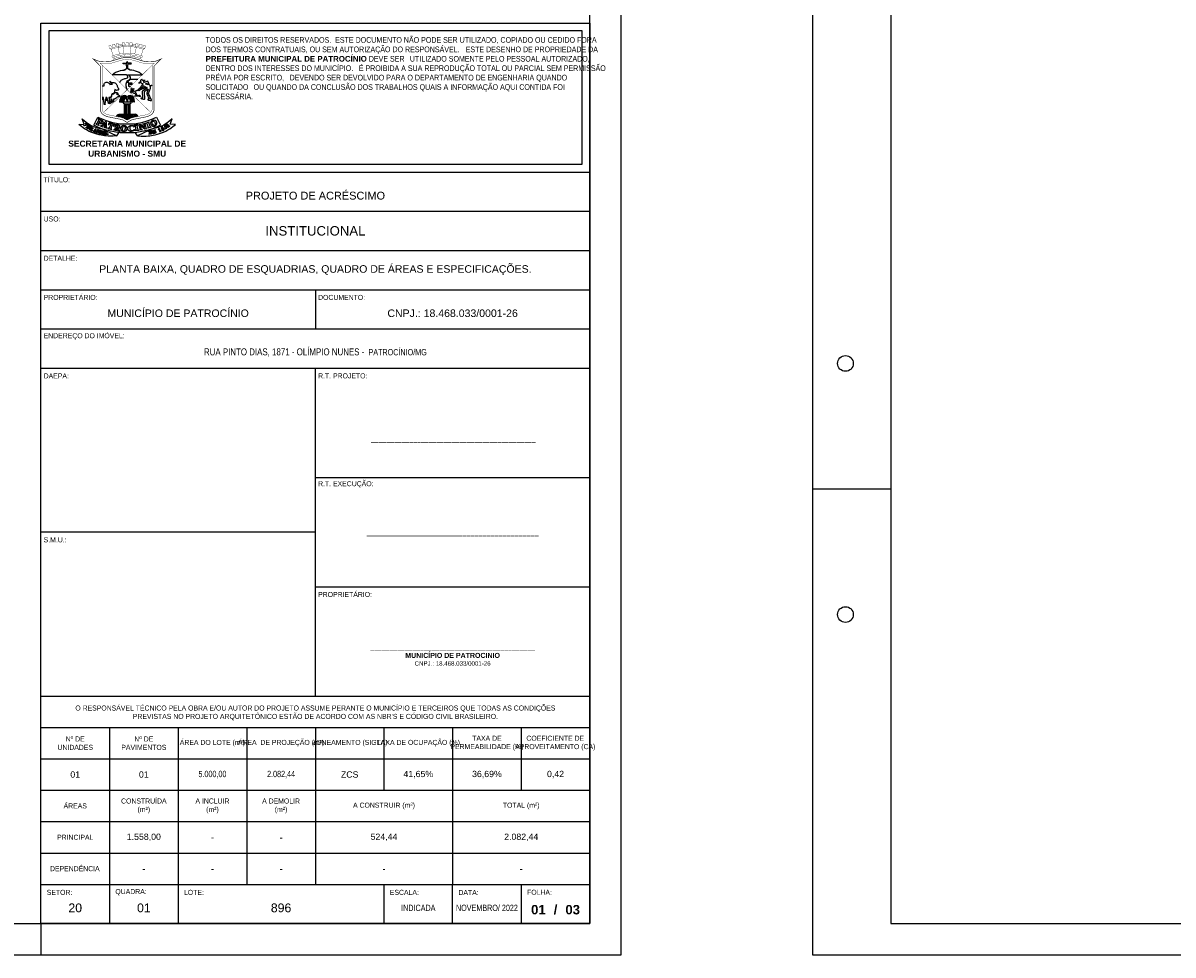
# Model space of a CAD drawing. Header units: millimetres. Extents: x -109 to 627, y -178 to 173.
# Tile 85 of 178: x 100 to 136, y 0 to 30. Entities that reach past the tile are written whole.
import ezdxf

# ---------------------------------------------------------------- set-up
doc = ezdxf.new("R2010")
doc.units = ezdxf.units.MM
doc.styles.add('FORMATO', font='technic_.ttf')
doc.styles.add('R060E100', font='technic_.ttf', dxfattribs={"height": 16})
doc.styles.get("Standard").update_dxf_attribs({"font": 'arial.ttf'})

msp = doc.modelspace()

# ---------------------------------------------------------------- linework, layer by layer
at = {"color": 6}
for p, q in [((109.15, 21.2), (109.15, 19.95)), ((109.15, 8.25), (109.15, 18.7)), ((109.15, 13.475), (100.4, 13.475)), ((113.525, 1), (113.525, 2.25))]:
    msp.add_line(p, q, dxfattribs=at)
at = {"color": 1}
for p, q in [((125, 14.85), (127.5, 14.85)), ((100.4, 1), (100.4, 0))]:
    msp.add_line(p, q, dxfattribs=at)
at = {"color": 2}
for points in [[(-31.6, 0), (118.9, 0), (118.9, 89.1), (-31.6, 89.1)], [(125, 0), (243.9, 0), (243.9, 89.1), (125, 89.1)], [(100.65, 25.2), (117.65, 25.2), (117.65, 29.45), (100.65, 29.45)]]:
    msp.add_lwpolyline(points, close=True, dxfattribs=at)
at = {"color": 6}
for points in [[(-29.1, 1), (117.9, 1), (117.9, 88.1), (-29.1, 88.1)], [(127.5, 1), (242.9, 1), (242.9, 88.1), (127.5, 88.1)], [(100.4, 1), (100.4, 29.7), (117.9, 29.7), (117.9, 1)]]:
    msp.add_lwpolyline(points, close=True, dxfattribs=at)
at = {"color": 1, "const_width": 0.00979}
for points in [[(102.70696, 28.6657), (102.63667, 28.86375), (102.59242, 28.88481), (102.56408, 28.97117, -0.01011186), (102.62487, 28.99257), (102.63813, 28.94952), (102.68107, 28.96275), (102.66813, 29.00614, -0.01353494), (102.75142, 29.02854), (102.76333, 28.98326), (102.81199, 28.99514), (102.79976, 29.03935, -0.0105173), (102.86566, 29.05159), (102.87656, 29.01727), (102.8931, 28.96472), (102.85793, 28.92257), (102.90707, 28.71415)], [(103.70758, 28.88481, 0.08254292), (103.15, 28.9892, 0.08254292), (102.59242, 28.88481)], [(102.99, 29.02571, 0.07049163), (102.87837, 29.01152)], [(103.0492, 28.73397), (103.03089, 28.94844), (102.9898, 28.97849), (102.99017, 29.06699, -0.01189277), (103.06583, 29.07153), (103.06543, 29.02333), (103.11235, 29.02378), (103.11235, 29.07254, -0.00590804), (103.15, 29.07235, -0.00590804), (103.18765, 29.07254), (103.18765, 29.02378), (103.23457, 29.02333), (103.23417, 29.07153, -0.01189277), (103.30983, 29.06699), (103.3102, 28.97849), (103.26911, 28.94844), (103.2508, 28.73397)], [(103.42163, 29.01152, 0.07049163), (103.31, 29.02571)], [(103.59304, 28.6657), (103.66333, 28.86375), (103.70758, 28.88481), (103.73592, 28.97117, 0.01011186), (103.67514, 28.99257), (103.66187, 28.94952), (103.61893, 28.96275), (103.63187, 29.00614, 0.01353494), (103.54858, 29.02854), (103.53667, 28.98326), (103.48801, 28.99514), (103.50025, 29.03935, 0.0105173), (103.43434, 29.05159), (103.42344, 29.01727), (103.4069, 28.96472), (103.44207, 28.92257), (103.39293, 28.71415)], [(103.66333, 28.86375, 0.07223965), (103.15, 28.95648, 0.07223965), (102.63667, 28.86375)], [(103.56584, 28.51282, 0.56596803), (103.59612, 28.53967, 0.27385539), (103.57807, 28.56018, 0.0818369), (103.15, 28.64683, 0.0818369), (102.72193, 28.56018, 0.27385539), (102.70388, 28.53967, 0.56596803), (102.73416, 28.51282)]]:
    msp.add_lwpolyline(points, format="xyb", dxfattribs=at)
at = {"color": 1}
for points, const_width in [([(102.88433, 28.56042, -0.01711215), (102.64307, 28.48734, -0.05949279), (102.47646, 28.46369, -0.01109524), (102.38328, 28.46369, -0.08797706), (102.18319, 28.50377), (102.06978, 28.55462), (102.29274, 28.32733), (102.29274, 26.94447, 0.07983368), (102.30249, 26.88984, 0.16425757), (102.39234, 26.77445, 0.09723029), (102.55505, 26.70762), (102.94792, 26.62966, -0.09494649), (103.0532, 26.58854), (103.15, 26.52762), (103.2468, 26.58854, -0.09494649), (103.35208, 26.62966), (103.74495, 26.70762, 0.09723029), (103.90766, 26.77445, 0.16425757), (103.99751, 26.88984, 0.07983368), (104.00726, 26.94447), (104.00726, 28.32733), (104.23022, 28.55462), (104.11681, 28.50377, -0.08797706), (103.91672, 28.46369, -0.01109524), (103.82354, 28.46369, -0.05949279), (103.65693, 28.48734, -0.01711215), (103.41567, 28.56042, 0.09723832), (103.15, 28.59635, 0.09723832)], 0.01957), ([(102.68388, 28.65716, 0.27385539), (102.66583, 28.63665, 0.56596803), (102.69611, 28.6098, -0.07593652), (103.15, 28.69297, -0.07593652), (103.60389, 28.6098, 0.56596803), (103.63417, 28.63665, 0.27385539), (103.61612, 28.65716, 0.07091086), (103.15, 28.74059, 0.07091086)], 0.00979), ([(102.90515, 28.49928, -0.01711215), (102.65967, 28.42492, -0.05949279), (102.47789, 28.39911, -0.01109524), (102.38185, 28.39911, -0.10397944), (102.28708, 28.41616), (102.35733, 28.35372), (102.35733, 26.94509, 0.07870361), (102.36347, 26.91113, 0.16425757), (102.42793, 26.82835, 0.09723029), (102.56762, 26.77097), (102.9601, 26.69309, -0.09464512), (103.0876, 26.64321), (103.15, 26.60394), (103.2124, 26.64321, -0.09464512), (103.3399, 26.69309), (103.73238, 26.77097, 0.09723029), (103.87207, 26.82835, 0.16425757), (103.93653, 26.91113, 0.07870361), (103.94267, 26.94509), (103.94267, 28.35372), (104.01292, 28.41616, -0.10397944), (103.91815, 28.39911, -0.01109524), (103.82211, 28.39911, -0.05949279), (103.64033, 28.42492, -0.01711215), (103.39485, 28.49928, 0.084475), (103.15159, 28.53512, 0.08526401)], 0.00979)]:
    msp.add_lwpolyline(points, format="xyb", close=True, dxfattribs=dict(at, const_width=const_width))
at = {"color": 1, "const_width": 0.00979}
for points in [[(102.7418, 28.56755), (102.72354, 28.61899)], [(102.92965, 28.62046), (102.91829, 28.66832)], [(103.05711, 28.64021), (103.05313, 28.68701)], [(103.24289, 28.64021), (103.24687, 28.68701)], [(103.37035, 28.62046), (103.38171, 28.66832)], [(103.5582, 28.56755), (103.57646, 28.61899)], [(102.35733, 28.35372), (103.15, 27.575), (102.4003, 26.8513)], [(103.8997, 26.8513), (103.15, 27.575), (103.94267, 28.35372)]]:
    msp.add_lwpolyline(points, dxfattribs=at)
at = {"color": 1}
for points in [[(103.1309, 28.04631), (102.66976, 28.04679), (102.71001, 28.08039, -0.07923311), (102.82101, 28.14655, -0.08369029), (103.06755, 28.19971), (103.06755, 28.22146), (103.10837, 28.22146), (103.10837, 28.23645), (103.12305, 28.23645)], [(103.12846, 28.33497), (103.12981, 28.35198, 0.17536747), (103.12545, 28.37156, -0.15256315), (103.12083, 28.40075), (103.04799, 28.39624), (103.04832, 28.40639), (103.04665, 28.40722), (103.04127, 28.40611, -0.01097757), (103.03034, 28.40411, -0.22644495), (103.02448, 28.40584), (103.03005, 28.40705), (103.01408, 28.4092, -0.82793568), (103.01386, 28.41322), (103.02387, 28.41659, -0.12717773), (103.04662, 28.41822), (103.04799, 28.42332), (103.13789, 28.42539), (103.13866, 28.44837, -0.30944061), (103.15, 28.4638)], [(103.17154, 28.33497), (103.17019, 28.35198, -0.17536747), (103.17455, 28.37156, 0.15256315), (103.17917, 28.40075), (103.25201, 28.39624), (103.25168, 28.40639), (103.25335, 28.40722), (103.25873, 28.40611, 0.01097757), (103.26966, 28.40411, 0.22644495), (103.27552, 28.40584), (103.26995, 28.40705), (103.28592, 28.4092, 0.82793568), (103.28614, 28.41322), (103.27613, 28.41659, 0.12717773), (103.25338, 28.41822), (103.25201, 28.42332), (103.16211, 28.42539), (103.16134, 28.44837, 0.30944061), (103.15, 28.4638)], [(103.17151, 28.04631), (103.63024, 28.04679), (103.58999, 28.08039, 0.07923311), (103.47899, 28.14655, 0.08369029), (103.23245, 28.19971), (103.23245, 28.22146), (103.19163, 28.22146), (103.19163, 28.23645), (103.17695, 28.23645)], [(102.91236, 27.80845), (102.92824, 27.83541, -0.15016789), (103.00226, 27.90305, -0.0699618), (103.09862, 27.93313, 0.07804175), (103.15873, 27.95296, 0.3306951), (103.17502, 27.98603, 0.22921634), (103.1309, 28.04631)], [(103.15, 27.575), (103.12726, 27.65868, -0.1189674), (103.12346, 27.79149, -0.12566886), (103.15536, 27.85615, -0.13304223), (103.19467, 27.88292, 0.21391354), (103.25656, 27.94115, 0.22046757), (103.25512, 27.9774, 0.2068478), (103.17151, 28.04631)], [(103.87598, 27.69708), (103.81174, 27.84182), (103.69154, 27.79965, -0.60369085), (103.68578, 27.805, 0.32254578), (103.66899, 27.84965), (103.71821, 27.87105), (103.65182, 27.86291), (103.62982, 27.893, 0.35092703), (103.62246, 27.895), (103.57542, 27.88012, 0.37190899), (103.57047, 27.87207, 0.06349664), (103.58083, 27.83691), (103.52423, 27.78273), (103.58568, 27.80806, -0.39272865), (103.58919, 27.80675, 0.2449148), (103.6439, 27.76724, -0.49276379), (103.64587, 27.76371), (103.52921, 27.5934), (103.51049, 27.58827), (103.49325, 27.56367)], [(102.35733, 27.69871), (102.38401, 27.69938), (102.4141, 27.70287, 0.34988929), (102.41693, 27.70572, 0.15080159), (102.41228, 27.72981, -0.24558337), (102.41199, 27.76521, -0.09582839), (102.43487, 27.79442, -0.32720346), (102.53378, 27.80262, 0.01019994), (102.55529, 27.79004, -0.07398108), (102.58589, 27.76646, -0.07179404), (102.60194, 27.74411), (102.63309, 27.75127), (102.65988, 27.75552, -0.11663073), (102.68425, 27.75369), (102.65995, 27.7628, -0.15397623), (102.63191, 27.78476), (102.61633, 27.80691, -0.12799707), (102.60025, 27.84986), (102.60906, 27.83655, 0.07769041), (102.61981, 27.82476, 0.07610573), (102.6532, 27.80544, 0.13726268), (102.66967, 27.80379, -0.08723206), (102.72869, 27.80374, -0.13121382), (102.7828, 27.77853, -0.15425541), (102.83083, 27.70326, 0.02521328), (102.84225, 27.66787, 0.0510708), (102.86374, 27.625, -0.02595583), (102.86822, 27.61708, 0.02092912), (102.87289, 27.60861, -0.21649912), (102.87557, 27.58647, -0.12112609), (102.86017, 27.56119, -0.34710508), (102.84332, 27.55926, 0.26476572), (102.83949, 27.5594, -0.13359409), (102.81409, 27.55383, -0.15481845), (102.79065, 27.56258, 0.00619023), (102.76149, 27.58483), (102.74995, 27.54278), (102.74424, 27.50282, -0.09468315), (102.7321, 27.46749, -0.25883705), (102.70664, 27.45207, 0.31033522), (102.653, 27.41215, 0.06839601), (102.64473, 27.36979, -0.25032289), (102.62343, 27.33477), (102.5683, 27.33113), (102.58158, 27.16211), (102.60607, 27.1289), (102.55663, 27.13167), (102.55813, 27.15839), (102.5046, 27.32276), (102.46943, 27.32276), (102.44292, 27.12607), (102.46072, 27.09946), (102.41188, 27.09946), (102.41736, 27.12909), (102.39769, 27.32355), (102.35733, 27.32355)], [(103.26116, 27.48753), (103.26706, 27.51566, -0.01396512), (103.27914, 27.56613, 0.13219234), (103.27914, 27.63228, -0.84194792), (103.28806, 27.63642, -0.21753715), (103.29745, 27.58388, 0.02528362), (103.28468, 27.52122), (103.30077, 27.53617, 0.10233029), (103.35527, 27.61285, -0.99217575), (103.36413, 27.60905, -0.10847667), (103.28619, 27.49857, 0.31562579), (103.28356, 27.48676)], [(103.3723, 27.52151, 0.55808309), (103.31673, 27.48447)], [(103.31673, 27.48447), (103.45425, 27.42034), (103.43524, 27.45977, 0.13938153), (103.38798, 27.51297)], [(103.56594, 27.575), (103.54906, 27.55385, -0.20193705), (103.53886, 27.54829, 0.33411214), (103.5351, 27.54482, -0.72738954), (103.5226, 27.54315, 0.10454765), (103.52079, 27.54551, 0.36998319), (103.51802, 27.54551, -0.66863306), (103.5101, 27.54953, 0.52319213), (103.50495, 27.55374)], [(103.81662, 27.58748), (103.69003, 27.50304), (103.69692, 27.27511, -0.54441498), (103.67552, 27.26034), (103.62518, 27.2716, -0.20927549), (103.59533, 27.29349, -0.52275148), (103.60536, 27.31491, -0.20236172), (103.63124, 27.30886, 0.2295594), (103.6426, 27.30682, 0.39347077), (103.64489, 27.31057), (103.63337, 27.50787, -0.20476885), (103.64838, 27.54953), (103.78264, 27.63509, 0.62526741), (103.78209, 27.63992, -0.08718364), (103.77065, 27.64636)], [(103.81662, 27.58748), (103.77646, 27.45977, 0.21926345), (103.77808, 27.44709), (103.85256, 27.277, -0.29272983), (103.85145, 27.27, -0.36742887), (103.84495, 27.26908, 0.15145466), (103.81933, 27.27599, 0.26439454), (103.80491, 27.26707, 0.43648171), (103.80962, 27.25302, 0.01143143), (103.84474, 27.23812, 0.1512931), (103.91794, 27.23238, 0.41690458), (103.92139, 27.23789)], [(103.92139, 27.23789), (103.83217, 27.45204), (103.89521, 27.62475, 0.29623439), (103.88137, 27.68495)], [(102.35733, 27.27498), (102.37036, 27.26543, 0.05904702), (102.39467, 27.2561)], [(102.4686, 27.24336, 0.04879755), (102.51971, 27.24475)], [(102.95637, 27.29061), (102.95467, 27.2784, 0.01281337), (102.94386, 27.18283)], [(103.34363, 27.29061), (103.34533, 27.2784, -0.01281337), (103.35614, 27.18283)], [(103.5141, 27.37988, 0.0548405), (103.57288, 27.36855, -0.8390859), (103.57367, 27.36011, -0.20905511), (103.49392, 27.37167, 0.19942269), (103.48152, 27.37371, -0.1161258), (103.39821, 27.37371, -0.88098735), (103.39927, 27.38374), (103.43794, 27.38244, 0.05693763), (103.46531, 27.38464), (103.43724, 27.39935, -0.27032937), (103.4263, 27.4168)], [(103.48387, 27.39123), (103.49895, 27.3896, 0.09772809), (103.51187, 27.39074, 0.04234123), (103.53658, 27.40023, -0.15623781), (103.55265, 27.40253, -0.73487421), (103.55378, 27.39416, -0.07243747), (103.51488, 27.3824, 0.6281294), (103.5141, 27.37988)], [(102.81356, 26.72217, -0.37307207), (102.89406, 26.79194), (103.40594, 26.79194)], [(102.83816, 26.71729), (102.85931, 26.76049, 1.0483596), (102.85047, 26.76431), (102.82584, 26.71973)], [(102.86962, 26.71104), (102.89057, 26.761, 1.0483596), (102.88152, 26.7643), (102.8572, 26.71351)], [(102.90021, 26.70497), (102.92361, 26.76103, 1.0483596), (102.91455, 26.76432), (102.88747, 26.7075)], [(102.93595, 26.69788), (102.95476, 26.76178, 1.0483596), (102.9454, 26.76406), (102.92319, 26.70042)], [(102.97118, 26.69085), (102.98691, 26.76217, 1.0483596), (102.97741, 26.7638), (102.9582, 26.69347)], [(103.00522, 26.68166), (103.01932, 26.76264, 1.0483596), (103.00976, 26.76384), (102.99212, 26.68562)], [(103.03779, 26.66942), (103.05014, 26.76285, 1.0483596), (103.04054, 26.76366), (103.02431, 26.67492)], [(103.07661, 26.64985), (103.08414, 26.76316, 1.0483596), (103.07451, 26.76335), (103.06222, 26.65779)], [(103.10795, 26.6304), (103.11677, 26.76316, 1.0483596), (103.10714, 26.76335), (103.09278, 26.63995)], [(103.13221, 26.61514), (103.13979, 26.76307, -0.16364711), (103.1425, 26.76672, -0.15321594), (103.14602, 26.76783), (103.15398, 26.76783)], [(103.16779, 26.61514), (103.16021, 26.76307, 0.16364711), (103.1575, 26.76672, 0.15321594), (103.15398, 26.76783)], [(103.19205, 26.6304), (103.18323, 26.76316, -1.0483596), (103.19286, 26.76335), (103.20722, 26.63995)], [(103.22339, 26.64985), (103.21586, 26.76316, -1.0483596), (103.22549, 26.76335), (103.23778, 26.65779)], [(103.26221, 26.66942), (103.24986, 26.76285, -1.0483596), (103.25946, 26.76366), (103.27569, 26.67492)], [(103.29478, 26.68166), (103.28068, 26.76264, -1.0483596), (103.29024, 26.76384), (103.30789, 26.68562)], [(103.32883, 26.69085), (103.31309, 26.76217, -1.0483596), (103.32259, 26.7638), (103.3418, 26.69347)], [(103.36405, 26.69788), (103.34524, 26.76178, -1.0483596), (103.3546, 26.76406), (103.37681, 26.70042)], [(103.39979, 26.70497), (103.37639, 26.76103, -1.0483596), (103.38545, 26.76432), (103.41253, 26.7075)], [(103.48644, 26.72217, 0.37307207), (103.40594, 26.79194)], [(103.43038, 26.71104), (103.40943, 26.761, -1.0483596), (103.41848, 26.7643), (103.4428, 26.71351)], [(103.46184, 26.71729), (103.44069, 26.76049, -1.0483596), (103.44953, 26.76431), (103.47416, 26.71973)], [(102.81923, 26.10433), (102.76257, 26.09935, -0.07198236), (102.3188, 26.12425, -0.03721808), (102.05846, 26.19746, -0.05709729), (101.7912, 26.33076, -0.03271846), (101.60477, 26.47017), (101.78032, 26.47884), (101.71659, 26.64404), (101.78884, 26.58286, 0.05116819), (101.98548, 26.44825, 0.08596387), (102.33957, 26.32833)], [(103.285, 26.4352), (103.3316, 26.43438), (103.34877, 26.43375, -0.2702252), (103.35997, 26.41945), (103.36267, 26.37927, -0.80268859), (103.35883, 26.37815, 0.07403547), (103.33558, 26.40866, 0.20457892), (103.27293, 26.41786, 0.08104788), (103.24577, 26.39755, 0.1192834), (103.23011, 26.36428, 0.19318523), (103.24988, 26.30337, 0.23141513), (103.2959, 26.2784, 0.02198034), (103.32198, 26.27937, 0.19960639), (103.37162, 26.30492, -0.76860449), (103.38402, 26.29907)], [(103.48077, 26.10433), (103.53743, 26.09935, 0.07198236), (103.9812, 26.12425, 0.03721808), (104.24154, 26.19746, 0.05709729), (104.5088, 26.33076, 0.03271846), (104.69523, 26.47017), (104.51968, 26.47884), (104.58341, 26.64404), (104.51116, 26.58286, -0.05116819), (104.31452, 26.44825, -0.08596387), (103.96043, 26.32833)]]:
    msp.add_lwpolyline(points, format="xyb", dxfattribs=at)
for points in [[(103.25592, 27.67905), (103.20727, 27.67905), (103.20727, 27.80084), (103.14059, 27.80084), (103.25643, 27.90614), (103.48818, 27.90723)], [(103.49325, 27.56367), (103.3723, 27.52151)], [(103.50495, 27.55374), (103.38798, 27.51297)], [(103.77065, 27.64636), (103.56594, 27.575)], [(103.74973, 27.65307), (103.66821, 27.7011), (103.58483, 27.59559)], [(103.74973, 27.65307), (103.58483, 27.59559)], [(103.94267, 27.72033), (103.87598, 27.69708)], [(103.94267, 27.70632), (103.88137, 27.68495)], [(102.39467, 27.2561), (102.38884, 27.31376), (102.35733, 27.31376)], [(102.51971, 27.24475), (102.49749, 27.31297), (102.47799, 27.31297), (102.4686, 27.24336)], [(102.91498, 27.18235), (102.92444, 27.27608)], [(102.91498, 27.18235), (102.94386, 27.18283)], [(102.97353, 27.18235), (102.99646, 27.18235)], [(103.26633, 27.17556), (103.03367, 27.17556), (103.02164, 27.15599), (103.06532, 27.11987), (103.23468, 27.11987)], [(103.0287, 27.18235), (103.04494, 27.18235)], [(103.14012, 27.24593), (103.14012, 27.17556)], [(103.15988, 27.24593), (103.15988, 27.17556)], [(103.23468, 27.11987), (103.27836, 27.15599), (103.26633, 27.17556)], [(103.2713, 27.18235), (103.25506, 27.18235)], [(103.26116, 27.48753), (103.28356, 27.48676)], [(103.32647, 27.18235), (103.30354, 27.18235)], [(103.38502, 27.18235), (103.35614, 27.18283)], [(103.38502, 27.18235), (103.37556, 27.27608)], [(103.4263, 27.4168), (103.48387, 27.39123)], [(103.06532, 26.79194), (103.06532, 27.10813), (103.06956, 27.10813), (103.06956, 26.79194)], [(103.08267, 26.79194), (103.08267, 27.10813), (103.11074, 27.10813), (103.11074, 26.79194)], [(103.13057, 26.79194), (103.13057, 27.10813), (103.16943, 27.10813)], [(103.16943, 27.10813), (103.16943, 26.79194)], [(103.21733, 26.79194), (103.21733, 27.10813), (103.18926, 27.10813), (103.18926, 26.79194)], [(103.23468, 26.79194), (103.23468, 27.10813), (103.23044, 27.10813), (103.23044, 26.79194)], [(102.25761, 26.36661), (102.81923, 26.10433), (102.88417, 26.20388)], [(104.04239, 26.36661), (103.48077, 26.10433), (103.41583, 26.20388)]]:
    msp.add_lwpolyline(points, dxfattribs=at)
for points in [[(103.23649, 27.79033), (103.29433, 27.79033), (103.29433, 27.73783), (103.23649, 27.73783)], [(103.73177, 27.76535), (103.78681, 27.78803), (103.81356, 27.72621)], [(102.41016, 26.37814), (102.51252, 26.34407), (102.51252, 26.3571), (102.49176, 26.36831), (102.49176, 26.54151), (102.46081, 26.55656), (102.33082, 26.42339), (102.30862, 26.42349), (102.3001, 26.4131), (102.37847, 26.38629), (102.37902, 26.40043), (102.36026, 26.41108), (102.38583, 26.44084), (102.44345, 26.4232), (102.44345, 26.38537), (102.41567, 26.38812)], [(102.40217, 26.45781), (102.44411, 26.44466), (102.44574, 26.50556)], [(102.54269, 26.33473), (102.6576, 26.30116), (102.6576, 26.31464), (102.62977, 26.32702), (102.67682, 26.46186), (102.71444, 26.44873), (102.71635, 26.41005), (102.73175, 26.41135), (102.74147, 26.4688), (102.57535, 26.51837), (102.54815, 26.4631), (102.56296, 26.46043), (102.58579, 26.4888), (102.62561, 26.47668), (102.57819, 26.3437), (102.54645, 26.34595)], [(103.37946, 26.43803), (103.48563, 26.4556), (103.48851, 26.4437), (103.46309, 26.435), (103.48703, 26.28795), (103.51374, 26.28698), (103.51678, 26.27596), (103.40764, 26.26144), (103.40778, 26.27089), (103.43497, 26.28137), (103.40998, 26.4266), (103.38182, 26.42852)], [(103.37976, 26.44615), (103.48539, 26.47109), (103.48355, 26.48935), (103.37953, 26.45704)], [(103.55053, 26.2811), (103.54957, 26.2915), (103.57043, 26.30183), (103.53145, 26.4451), (103.50055, 26.44467), (103.4975, 26.45727), (103.57577, 26.47624), (103.7143, 26.37775), (103.68458, 26.48384), (103.64609, 26.48027), (103.64477, 26.49092), (103.72876, 26.51319), (103.73396, 26.50373), (103.71027, 26.49068), (103.75571, 26.33134), (103.71392, 26.31942), (103.56182, 26.42872), (103.59747, 26.31151), (103.63019, 26.31031), (103.63468, 26.30137)], [(103.74482, 26.51328), (103.84398, 26.55087), (103.84915, 26.53978), (103.82593, 26.52624), (103.8784, 26.3868), (103.90477, 26.39111), (103.90993, 26.38091), (103.80579, 26.34516), (103.80407, 26.35445), (103.82866, 26.37008), (103.77553, 26.50754), (103.74754, 26.50386)], [(102.1582, 26.22359), (102.15933, 26.31515), (102.14132, 26.32337), (102.07286, 26.2576), (102.05964, 26.25818), (102.05526, 26.25394), (102.09858, 26.23486), (102.09845, 26.24181), (102.08982, 26.24992), (102.1013, 26.26423), (102.13082, 26.2529), (102.13082, 26.23526), (102.1179, 26.2366), (102.1122, 26.23101), (102.16502, 26.21089), (102.1648, 26.21838)], [(102.11049, 26.27306), (102.13082, 26.26493), (102.13396, 26.29748)], [(102.38149, 26.16029), (102.4367, 26.15033), (102.43595, 26.15667), (102.42212, 26.16349), (102.4371, 26.23861), (102.45222, 26.2396), (102.45106, 26.24672), (102.39941, 26.25408), (102.39495, 26.24854), (102.40955, 26.24288), (102.3949, 26.16828), (102.38547, 26.16715)], [(104.36039, 26.34815), (104.35268, 26.39354), (104.37659, 26.35861)]]:
    msp.add_lwpolyline(points, close=True, dxfattribs=at)
for points in [[(102.58569, 27.26194), (102.58251, 27.3221), (102.60893, 27.32329, 0.08032526), (102.63372, 27.32845, 0.15874605), (102.64214, 27.33527, 0.02865016), (102.65078, 27.35042, 0.10436282), (102.656, 27.37063, -0.03174522), (102.65811, 27.39001, -0.03497975), (102.66195, 27.40555, -0.08016118), (102.66934, 27.42004, -0.02600521), (102.67778, 27.43041, -0.22846749), (102.70756, 27.44251, 0.32617564), (102.74355, 27.46544, -0.32326931), (102.77572, 27.48617), (102.81985, 27.48473, -0.22005691), (102.84007, 27.47457, -0.05449386), (102.86388, 27.43684), (102.84501, 27.43796, -0.04237378), (102.80495, 27.44375), (102.8222, 27.43322, 0.05012251), (102.90634, 27.39278), (102.9, 27.34807), (102.86979, 27.34663, 0.14642319), (102.82722, 27.33165, 0.00970936), (102.767, 27.28599, -0.23720945), (102.71179, 27.27467), (102.71196, 27.21283), (102.73239, 27.1853), (102.68797, 27.1853), (102.66321, 27.27498), (102.6474, 27.27498), (102.65075, 27.19112), (102.67354, 27.15744), (102.62795, 27.16078), (102.62309, 27.18475), (102.60397, 27.26881)], [(101.8354, 26.50437), (101.88245, 26.46546, -0.54321039), (101.88176, 26.45952, -0.06492545), (101.77454, 26.42273, -0.30565918), (101.76341, 26.42734, -0.54141291), (101.76488, 26.43074, 0.12157772), (101.84673, 26.4666), (101.82199, 26.48774, -0.41494445), (101.82138, 26.49566, -0.05664069), (101.83077, 26.50437, -0.32846541)], [(101.86086, 26.36917), (101.90844, 26.42963, 0.52867054), (101.90777, 26.43177, -0.26269628), (101.8984, 26.44153, -0.56237334), (101.90261, 26.44584), (101.9611, 26.40863, -0.31416662), (101.97801, 26.36812, -0.5019414), (101.89698, 26.33125), (101.84661, 26.36376, -0.25877173), (101.84261, 26.37125, -0.64765773), (101.85132, 26.37499, 0.15440215)], [(101.88529, 26.35464), (101.93121, 26.4169), (101.94292, 26.40609, -0.28665127), (101.94941, 26.38237, -0.09557454), (101.93397, 26.35284, -0.31691835), (101.90242, 26.34362, -0.1218578)], [(103.32466, 26.48791, 0.04607181), (103.55004, 26.51752, 0.02025526), (103.81975, 26.59002), (103.93145, 26.63192), (104.08813, 26.70383), (104.21617, 26.44545), (104.05949, 26.37353), (103.95603, 26.33164, -0.02347132), (103.67808, 26.25192, -0.01876249), (103.4527, 26.2069, -0.0281937), (103.15, 26.19713, -0.0281937), (102.8473, 26.2069, -0.01876249), (102.62192, 26.25192, -0.02347132), (102.34397, 26.33164), (102.24051, 26.37353), (102.08383, 26.44545), (102.21187, 26.70383), (102.36855, 26.63192), (102.48025, 26.59002, 0.02025526), (102.74996, 26.51752, 0.04607181), (102.97534, 26.48791, 0.0090336), (103.15, 26.48446, 0.0090336)], [(102.14798, 26.48041), (102.25275, 26.43802), (102.25275, 26.4474), (102.22908, 26.46512), (102.29477, 26.59978), (102.31654, 26.58944, -0.4308266), (102.32684, 26.54607), (102.31597, 26.5325, -0.33013274), (102.27283, 26.52782, 0.8964777), (102.26444, 26.51795, 0.3766207), (102.36398, 26.50869, 0.59209108), (102.35302, 26.59516), (102.23463, 26.64964, 1.17981187), (102.22956, 26.63111, -0.4071479), (102.24081, 26.61764, -0.09441063), (102.23839, 26.60876), (102.22725, 26.58525), (102.17881, 26.48899), (102.15638, 26.49052)], [(102.71362, 26.29098), (102.81669, 26.27167), (102.81727, 26.28291), (102.79446, 26.2907), (102.80543, 26.34584), (102.81525, 26.34612), (102.85165, 26.27309, 0.17463032), (102.86052, 26.26461, -0.02101083), (102.8826, 26.2537, 0.11086338), (102.92206, 26.24235), (102.9244, 26.25036), (102.91664, 26.25652, -0.09666288), (102.90542, 26.26964, -0.05521112), (102.87471, 26.34139, -0.34814749), (102.87799, 26.34972, -0.05452718), (102.90066, 26.35973, 0.3017731), (102.91771, 26.38091, 0.14796899), (102.91862, 26.41512, 0.13892178), (102.90268, 26.43518, 0.06894163), (102.85738, 26.45142), (102.75433, 26.46591), (102.7503, 26.45617), (102.77393, 26.44855), (102.74325, 26.29983), (102.71508, 26.29877)], [(102.82416, 26.43982), (102.8073, 26.35936), (102.82929, 26.35864, 0.37001164), (102.85998, 26.38325, 0.1151386), (102.8596, 26.41286, 0.28583717)], [(104.33862, 26.41477), (104.34751, 26.33347, 0.50623286), (104.36158, 26.32797), (104.3841, 26.34225), (104.39446, 26.32901), (104.41432, 26.34455), (104.40432, 26.35732), (104.41454, 26.36495), (104.4066, 26.37561), (104.40024, 26.37027, -0.42160618), (104.39507, 26.3713), (104.35905, 26.42685, 0.34700522), (104.35185, 26.42965, 0.12453782), (104.34164, 26.42346, 0.22528612)], [(104.50835, 26.41061), (104.45412, 26.36752), (104.44404, 26.37674), (104.44404, 26.42214, 0.16161223), (104.4378, 26.44094, 0.11357635), (104.43018, 26.44741, 0.30933444), (104.41627, 26.4457, 0.45157444), (104.41627, 26.43219, -0.03165309), (104.423, 26.42545, -0.87055448), (104.41646, 26.41785, -0.03566461), (104.40069, 26.42969, -0.53037577), (104.40563, 26.47074, -0.12999978), (104.43273, 26.47672, -0.37883281), (104.45985, 26.45066, -0.03449888), (104.46015, 26.42512, 0.00646164), (104.45906, 26.4004, 0.62909285), (104.46188, 26.39894), (104.49437, 26.42476)], [(102.02291, 26.26566), (102.04207, 26.28908, 0.92235674), (102.03584, 26.29508, 0.01952078), (102.02022, 26.28015, -0.38705761), (102.01625, 26.2799), (101.98668, 26.29734, -0.48617284), (101.98584, 26.30368), (101.99772, 26.32518, -0.4259892), (102.00172, 26.32625, 0.04037203), (102.01625, 26.31896, -0.44372471), (102.01862, 26.3125, -0.01621445), (102.017, 26.30277), (102.02073, 26.30063), (102.03988, 26.33302, 0.9985904), (102.03625, 26.33715), (102.02661, 26.3279), (102.0062, 26.33706), (102.01922, 26.36381), (102.0529, 26.34741, -0.31462603), (102.05444, 26.34465), (102.05035, 26.33176, 0.99211895), (102.0582, 26.3292), (102.06914, 26.35129), (101.99473, 26.38857, 0.51360722), (101.98807, 26.38506), (101.99298, 26.38008, -0.30453193), (101.99433, 26.37296), (101.96078, 26.31436, -0.21057033), (101.9558, 26.31069, -0.13343783), (101.94513, 26.31116, 0.62557489), (101.94025, 26.30606), (102.01325, 26.26673, 0.19421231)], [(102.16916, 26.20932), (102.24325, 26.18758, 0.59503407), (102.27371, 26.21821, 0.22215805), (102.2549, 26.23932), (102.26283, 26.24036, 0.79772122), (102.26677, 26.28264), (102.20208, 26.30184, 0.70722358), (102.1991, 26.29773), (102.20294, 26.2941, -0.19627316), (102.2059, 26.2876), (102.18438, 26.22296, -0.05566287), (102.18125, 26.21619), (102.17176, 26.21591)], [(102.21909, 26.23634), (102.21093, 26.21189, 0.38568864), (102.21239, 26.20857, 0.09622726), (102.23469, 26.20338, 0.519308), (102.24697, 26.21954, 0.13757578), (102.23556, 26.23689, 0.45631955)], [(102.2338, 26.28298), (102.2249, 26.25221), (102.2329, 26.25045, 0.8577137), (102.24491, 26.28147, 0.19633543)], [(102.28674, 26.18804), (102.27387, 26.18642), (102.27008, 26.18146), (102.32288, 26.16928), (102.32141, 26.17609), (102.31119, 26.18173), (102.31872, 26.20928), (102.32947, 26.20669), (102.33755, 26.17927, 0.2169937), (102.35687, 26.16076, 0.00093986), (102.37217, 26.15544, 0.27236863), (102.37657, 26.15633, 0.50490763), (102.37614, 26.16091, -0.22202914), (102.36554, 26.17662, 0.09329708), (102.35393, 26.20921, -0.41798319), (102.35455, 26.21153), (102.36541, 26.21377, 0.69291436), (102.3723, 26.25774), (102.29845, 26.27695, 0.88089159), (102.29513, 26.26866, -0.04929966), (102.30192, 26.26396, -0.41190832), (102.30233, 26.25907)], [(102.32029, 26.21967), (102.33016, 26.26078), (102.33773, 26.25733, -0.30627382), (102.34892, 26.23906, -0.19769023), (102.34023, 26.22036, -0.23175165), (102.3301, 26.21734, -0.03354569)], [(102.45736, 26.23862), (102.4612, 26.24453), (102.50975, 26.23995), (102.51449, 26.23182), (102.4985, 26.23004), (102.48859, 26.15575), (102.52582, 26.15305), (102.53459, 26.16847, -0.89677099), (102.54222, 26.16517), (102.53506, 26.14162, -0.25002647), (102.53144, 26.138), (102.44522, 26.14661, -0.73340212), (102.44358, 26.15447), (102.45522, 26.15627, 0.33496501), (102.45974, 26.16092, 0.0025457), (102.46842, 26.23335)], [(103.84098, 26.24993), (103.85631, 26.17346, -0.39552864), (103.85356, 26.16918, 0.01223012), (103.84279, 26.16617, 0.88073581), (103.84388, 26.15983), (103.91975, 26.1707, 0.2937965), (103.9539, 26.20303, 0.19948053), (103.9524, 26.24457, 0.30731474), (103.91353, 26.27168), (103.83156, 26.26239, 0.44210555), (103.82436, 26.25243, 0.47841278), (103.82576, 26.25154), (103.83683, 26.252, -0.26363478)], [(103.87099, 26.25663), (103.88635, 26.17697), (103.90259, 26.18031, 0.34470335), (103.92201, 26.21082, 0.21747961), (103.9127, 26.24286, 0.27241347), (103.87999, 26.25837, 0.0505764)], [(103.98443, 26.17909), (104.07534, 26.20116), (104.07474, 26.22949, 0.76565648), (104.06554, 26.23177), (104.06495, 26.21237), (104.02208, 26.20215), (104.01245, 26.23438), (104.0327, 26.24043), (104.04189, 26.22873), (104.04871, 26.23056), (104.03896, 26.26695), (104.03266, 26.26526), (104.03266, 26.24982), (104.00979, 26.24334), (104.00062, 26.27575), (104.04172, 26.28591), (104.04953, 26.27212, 0.99260167), (104.05648, 26.276, -0.08153266), (104.04825, 26.29939), (103.95848, 26.27942, 0.83021673), (103.95882, 26.26956), (103.97124, 26.27085), (103.99087, 26.19471), (103.98293, 26.18728, 0.54589283)], [(104.18001, 26.2339), (104.23029, 26.25346, 1.09140497), (104.22663, 26.26088, -0.11825193), (104.21452, 26.257, -0.37067154), (104.21042, 26.26003), (104.17429, 26.34054, 0.52069726), (104.16773, 26.34179), (104.14289, 26.31769, 0.60300916), (104.14554, 26.30863), (104.16038, 26.31506), (104.1871, 26.2537, -0.24730907), (104.18661, 26.24707, -0.20594853), (104.17899, 26.2418, 0.93162019)], [(104.25744, 26.31854), (104.25347, 26.3108, 0.38022309), (104.2609, 26.28213, 0.21237949), (104.29788, 26.2757, 0.33612925), (104.32498, 26.30949, 0.36511362), (104.2908, 26.33971), (104.29327, 26.34391, 0.55600213), (104.27407, 26.38036, 0.11886735), (104.25528, 26.37906, 0.38230748), (104.23026, 26.34479, 0.36677076)], [(104.27776, 26.34083), (104.25266, 26.34998, -0.42140305), (104.24943, 26.35859), (104.25115, 26.36171, -0.49291616), (104.26659, 26.36606, -0.3373206)], [(104.27063, 26.31758), (104.29799, 26.31051, -0.33935137), (104.3058, 26.30051, -0.35535988), (104.29589, 26.28809, -0.28803884), (104.27764, 26.29468, -0.07418093), (104.2714, 26.3057, -0.15203679)]]:
    msp.add_lwpolyline(points, format="xyb", close=True, dxfattribs=at)
at = {"color": 6}
for points in [[(100.4, 24.95), (117.9, 24.95)], [(100.4, 23.7), (117.9, 23.7)], [(100.4, 22.45), (117.9, 22.45)], [(100.4, 21.2), (117.9, 21.2)], [(100.4, 19.95), (117.9, 19.95)], [(100.4, 18.7), (117.9, 18.7)], [(109.15, 15.21667), (117.9, 15.21667)], [(109.15, 11.73333), (117.9, 11.73333)], [(100.4, 8.25), (117.9, 8.25)], [(100.4, 7.25), (117.9, 7.25)], [(100.4, 2.25), (117.9, 2.25)], [(102.5875, 2.25), (102.5875, 1)], [(104.775, 2.25), (104.775, 1)], [(111.3375, 2.25), (111.3375, 1)], [(115.7125, 2.25), (115.7125, 1)]]:
    msp.add_lwpolyline(points, dxfattribs=at)
at = {"color": 2}
for points in [[(102.5875, 7.25), (102.5875, 2.25)], [(104.775, 7.25), (104.775, 2.25)], [(106.9625, 7.25), (106.9625, 6.7144), (106.9625, 5.47712), (106.9625, 4.44605), (106.9625, 2.25)], [(109.15, 7.25), (109.15, 2.25)], [(111.3375, 7.25), (111.3375, 5.25)], [(113.525, 7.25), (113.525, 2.25)], [(115.7125, 7.25), (115.7125, 5.25)], [(100.4, 6.25), (117.9, 6.25)], [(100.4, 5.25), (117.9, 5.25)], [(100.4, 4.25), (117.9, 4.25)], [(100.4, 3.25), (117.9, 3.25)]]:
    msp.add_lwpolyline(points, dxfattribs=at)
at = {"color": 1}
for centre in [(126.05, 18.85), (126.05, 10.85)]:
    msp.add_circle(centre, 0.25, dxfattribs=at)
for centre, radius, start, end in [((103.819, 28.24765), 0.69604, 172.793149, 180.922143), ((102.481, 28.24765), 0.69604, 359.077857, 7.206851), ((103.04621, 27.2638), 0.12239, 32.003513, 174.238096), ((103.04882, 27.27742), 0.09338, 28.817254, 171.874829), ((103.39781, 27.17685), 0.42432, 167.860575, 179.257311), ((103.07392, 27.24942), 0.09245, 52.159463, 169.618779), ((103.23107, 27.20345), 0.23556, 161.188441, 185.140182), ((103.07531, 27.25474), 0.07159, 23.530985, 159.845318), ((103.17162, 27.20418), 0.14458, 155.352066, 188.687332), ((103.09887, 27.22956), 0.06827, 51.952093, 149.235566), ((103.18384, 27.20015), 0.14004, 158.554488, 187.302834), ((103.0995, 27.2344), 0.04903, 53.576166, 159.771982), ((103.0922, 27.2425), 0.04804, 4.088649, 40.718776), ((103.25379, 27.2638), 0.12239, 5.761904, 147.996487), ((103.22469, 27.25474), 0.07159, 20.154682, 156.469015), ((103.20113, 27.22956), 0.06827, 30.764434, 128.047907), ((103.20781, 27.2425), 0.04804, 139.281224, 175.911351), ((103.25119, 27.27742), 0.09338, 8.125171, 151.182746), ((103.22608, 27.24942), 0.09245, 10.381221, 127.840537), ((103.2005, 27.2344), 0.04903, 20.228018, 126.423834), ((103.11616, 27.20015), 0.14004, 352.697166, 21.445512), ((103.12838, 27.20418), 0.14458, 351.312668, 24.647934), ((103.06893, 27.20345), 0.23556, 354.859818, 18.811559), ((102.90219, 27.17685), 0.42432, 0.742689, 12.139425)]:
    msp.add_arc(centre, radius, start, end, dxfattribs=at)
at = {"color": 1, "extrusion": (0, 0, -1)}
for centre, major_axis, ratio, start_param, end_param in [((103.04337, 26.33667), (-0.1021, 0), 0.93967434, -1.57079633, 4.71238898), ((103.2815, 26.33933), (-0.1123, 0.0041), 0.8537433, 3.5317388, 7.85398163), ((103.99724, 26.50455), (-0.10198, 0.00373), 0.94010802, -1.57079633, 4.71238898)]:
    msp.add_ellipse(centre, major_axis=major_axis, ratio=ratio, start_param=start_param, end_param=end_param, dxfattribs=at)
at = {"color": 1}
for centre, major_axis in [((103.04337, 26.33667), (-0.00493, -0.07933)), ((103.99724, 26.50455), (0.03871, -0.06942))]:
    msp.add_ellipse(centre, major_axis=major_axis, ratio=0.52397678, dxfattribs=at)

# ---------------------------------------------------------------- texts
for s, insert, char_height, width, attachment_point, style in [('TODOS OS DIREITOS RESERVADOS.  ESTE DOCUMENTO NÃO PODE SER UTILIZADO, COPIADO OU CEDIDO FORA DOS TERMOS CONTRATUAIS, OU SEM AUTORIZAÇÃO DO RESPONSÁVEL. {\\H2.27731x; }ESTE DESENHO DE PROPRIEDADE DA {\\fArial|b1|i0|c0|p34;PREFEITURA MUNICIPAL DE PATROCÍNIO} DEVE SER {\\H1.88966x; }UTILIZADO SOMENTE PELO PESSOAL AUTORIZADO, DENTRO DOS INTERESSES DO MUNICÍPIO. {\\H2.01777x; }É PROIBIDA A SUA REPRODUÇÃO TOTAL OU PARCIAL SEM PERMISSÃO PRÉVIA POR ESCRITO, {\\H1.9673x; }DEVENDO SER DEVOLVIDO PARA O DEPARTAMENTO DE ENGENHARIA QUANDO SOLICITADO {\\H1.74947x; }OU QUANDO DA CONCLUSÃO DOS TRABALHOS QUAIS A INFORMAÇÃO AQUI CONTIDA FOI {\\H1.81799x; }NECESSÁRIA.{\\H2.00465x; }', (105.65, 29.25), 0.18, 11.75, 1, 'FORMATO'), ('{\\fArial|b1|i0|c0|p34;\\H1.2x;SECRETARIA MUNICIPAL DE URBANISMO - SMU}', (103.15, 25.69453), 0.16, 3.8469247, 5, 'R060E100'), (' TÍTULO:', (100.42625, 24.6234), 0.16, 17.7475, 7, 'FORMATO'), ('{\\fArial|b0|i0|c0|p34;PROJETO DE ACRÉSCIMO}', (109.15, 24.19665), 0.25, 17.5, 5, 'FORMATO'), (' USO:', (100.42625, 23.3734), 0.16, 17.7475, 7, 'FORMATO'), ('{\\fArial|b0|i0|c0|p34;\\H1.0714x;INSTITUCIONAL}', (109.15, 23.075), 0.28, 17.5, 5, 'FORMATO'), (' DETALHE:', (100.42625, 22.1234), 0.16, 17.7475, 7, 'FORMATO'), ('{\\fArial|b0|i0|c0|p34;PLANTA BAIXA, QUADRO DE ESQUADRIAS, QUADRO DE ÁREAS E ESPECIFICAÇÕES.}', (109.15, 21.825), 0.24, 17.5, 5, 'FORMATO'), (' PROPRIETÁRIO:', (100.42625, 20.8734), 0.16, 8.8475, 7, 'FORMATO'), (' DOCUMENTO:', (109.17625, 20.8734), 0.16, 8.8475, 7, 'FORMATO'), ('{\\fArial|b0|i0|c0|p34;MUNICÍPIO DE PATROCÍNIO}', (104.775, 20.45), 0.24, 8.75, 5, 'FORMATO'), ('{\\fArial|b0|i0|c0|p34;CNPJ.: 18.468.033/0001-26}', (113.525, 20.45), 0.24, 8.75, 5, 'FORMATO'), (' ENDEREÇO DO IMÓVEL:', (100.42625, 19.60484), 0.16, 17.7475, 7, 'FORMATO'), ('{\\H1.1x;RUA PINTO DIAS, 1871 - OLÍMPIO NUNES - \\H0.90909x; PATROCÍNIO/MG}', (109.15, 19.2), 0.2, 17.5, 5, 'FORMATO'), (' DAEPA:', (100.42625, 18.3734), 0.16, 6.6225, 7, 'FORMATO'), (' R.T. PROJETO:', (109.17625, 18.3734), 0.16, 11.0725, 7, 'FORMATO'), ('___________________________________________', (113.55125, 16.43328), 0.16, 8.75, 5, 'FORMATO'), (' R.T. EXECUÇÃO:', (109.17625, 14.89007), 0.16, 11.0725, 7, 'FORMATO'), (' S.M.U.:', (100.42625, 13.1484), 0.16, 6.6225, 7, 'FORMATO'), ('___________________________________________', (113.525, 13.475), 0.2, 8.75, 5, 'FORMATO'), (' PROPRIETÁRIO:', (109.17625, 11.40673), 0.16, 11.0725, 7, 'FORMATO'), ('___________________________________________\\P{\\fArial|b1|i0|c0|p34;MUNICÍPIO DE PATROCINIO\\P\\fArial|b0|i0|c0|p34;\\H0.875x;CNPJ.: 18.468.033/0001-26}', (113.525, 9.55625), 0.16, 8.75, 5, 'FORMATO'), ("O RESPONSÁVEL TÉCNICO PELA OBRA E/OU AUTOR DO PROJETO ASSUME PERANTE O MUNICÍPIO E TERCEIROS QUE TODAS AS CONDIÇÕES \\PPREVISTAS NO PROJETO ARQUITETÔNICO ESTÃO DE ACORDO COM AS NBR'S E CÓDIGO CIVIL BRASILEIRO.", (109.15, 7.71461), 0.16, 17.5, 5, 'FORMATO'), ('Nº DE\\PUNIDADES', (101.49375, 6.75), 0.16, 2.1875, 5, 'FORMATO'), ('Nº DE \\PPAVIMENTOS', (103.68125, 6.75), 0.16, 2.1875, 5, 'FORMATO'), ('ÁREA DO LOTE (m²)', (105.86875, 6.75), 0.16, 1.7181466, 5, 'FORMATO'), ('ÁREA  DE PROJEÇÃO (m²)', (108.05625, 6.75), 0.16, 2.1875, 5, 'FORMATO'), ('ZONEAMENTO (SIGLA)', (110.24375, 6.75), 0.16, 2.1875, 5, 'FORMATO'), ('TAXA DE OCUPAÇÃO (%)', (112.43125, 6.75), 0.16, 2.1875, 5, 'FORMATO'), ('TAXA DE PERMEABILIDADE (%)', (114.61875, 6.75), 0.16, 2.1875, 5, 'FORMATO'), ('COEFICIENTE DE APROVEITAMENTO (CA)', (116.79739, 6.75), 0.16, 2.1697718, 5, 'FORMATO'), ('5.000,00', (105.86875, 5.75), 0.2, 2.1875, 5, 'FORMATO'), ('2.082,44', (108.05625, 5.75), 0.2, 2.1875, 5, 'FORMATO'), ('{\\fArial|b0|i0|c0|p34;01}', (101.49375, 5.75), 0.2, 2.1875, 5, 'FORMATO'), ('{\\fArial|b0|i0|c0|p34;01}', (103.68125, 5.75), 0.2, 2.1875, 5, 'FORMATO'), ('{\\fArial|b0|i0|c0|p34;ZCS}', (110.24375, 5.75), 0.2, 2.1875, 5, 'FORMATO'), ('{\\fArial|b0|i0|c0|p34;41,65%}', (112.43125, 5.75), 0.2, 2.1875, 5, 'FORMATO'), ('{\\fArial|b0|i0|c0|p34;36,69%}', (114.61875, 5.75), 0.2, 2.1875, 5, 'FORMATO'), ('{\\fArial|b0|i0|c0|p34;0,42}', (116.80625, 5.75), 0.2, 2.1875, 5, 'FORMATO'), ('ÁREAS', (101.49375, 4.75), 0.16, 2.1875, 5, 'FORMATO'), ('CONSTRUÍDA \\P(m²)', (103.68125, 4.75), 0.16, 2.1875, 5, 'FORMATO'), ('A INCLUIR \\P(m²)', (105.86875, 4.75), 0.16, 2.1875, 5, 'FORMATO'), ('A DEMOLIR \\P(m²)', (108.05625, 4.75), 0.16, 2.1875, 5, 'FORMATO'), ('A CONSTRUIR (m²)', (111.3375, 4.75), 0.16, 4.375, 5, 'FORMATO'), ('TOTAL (m²)', (115.7125, 4.75), 0.16, 4.375, 5, 'FORMATO'), ('PRINCIPAL', (101.49375, 3.75), 0.16, 2.1875, 5, 'FORMATO'), ('{\\fArial|b0|i0|c0|p34;1.558,00}', (103.68125, 3.75), 0.2, 2.1875, 5, 'FORMATO'), ('{\\fArial|b0|i0|c0|p34;-}', (105.86875, 3.75), 0.2, 2.1875, 5, 'FORMATO'), ('{\\fArial|b1|i0|c0|p34;-}', (108.05625, 3.75), 0.2, 2.1875, 5, 'FORMATO'), ('{\\fArial|b0|i0|c0|p34;524,44}', (111.3375, 3.75), 0.2, 4.375, 5, 'FORMATO'), ('{\\fArial|b0|i0|c0|p34;2.082,44}', (115.7125, 3.75), 0.2, 4.375, 5, 'FORMATO'), ('DEPENDÊNCIA', (101.48063, 2.75), 0.16, 2.16125, 5, 'FORMATO'), ('{\\fArial|b1|i0|c0|p34;-}', (103.68125, 2.75), 0.2, 2.1875, 5, 'FORMATO'), ('{\\fArial|b1|i0|c0|p34;-}', (105.86875, 2.75), 0.2, 2.1875, 5, 'FORMATO'), ('{\\fArial|b1|i0|c0|p34;-}', (108.05625, 2.75), 0.2, 2.1875, 5, 'FORMATO'), ('{\\fArial|b1|i0|c0|p34;-}', (111.3375, 2.75), 0.2, 4.375, 5, 'FORMATO'), ('{\\fArial|b1|i0|c0|p34;-}', (115.7125, 2.75), 0.2, 4.375, 5, 'FORMATO'), (' SETOR:', (100.525, 1.99482), 0.16, 2.1725, 4, 'FORMATO'), (' QUADRA:', (102.7125, 2), 0.16, 2.1725, 4, 'FORMATO'), (' LOTE:', (104.9, 1.99476), 0.16, 6.5625, 4, 'FORMATO'), (' ESCALA:', (111.4625, 1.99476), 0.16, 2.1725, 4, 'FORMATO'), (' DATA:', (113.65, 1.99185), 0.16, 2.1725, 4, 'FORMATO'), (' FOLHA:', (115.8375, 1.99708), 0.16, 2.1875, 4, 'FORMATO'), ('{\\fArial|b0|i0|c0|p34;20}', (101.49375, 1.5), 0.28, 2.1875, 5, 'FORMATO'), ('{\\fArial|b0|i0|c0|p34;01}', (103.68125, 1.5), 0.28, 2.1875, 5, 'FORMATO'), ('{\\fArial|b0|i0|c0|p34;896}', (108.05625, 1.5), 0.28, 6.5625, 5, 'FORMATO'), ('INDICADA', (112.43125, 1.5), 0.2, 2.1875, 5, 'FORMATO'), ('NOVEMBRO/ 2022', (114.61875, 1.5), 0.2, 2.1875, 5, 'FORMATO')]:
    msp.add_mtext(s, dxfattribs=dict(insert=insert, char_height=char_height, width=width, attachment_point=attachment_point, style=style))
at = {"char_height": 0.3, "attachment_point": 5}
for s, insert, width in [('{\\fArial|b1|i0|c0|p34;01}', (116.25938, 1.44196), 1.09375), ('{\\fArial|b1|i0|c0|p34;/}', (116.80625, 1.44196), 2.1875), ('{\\fArial|b1|i0|c0|p34;03}', (117.35313, 1.44196), 1.09375)]:
    msp.add_mtext(s, dxfattribs=dict(at, insert=insert, width=width))

doc.saveas('drawing.dxf')
